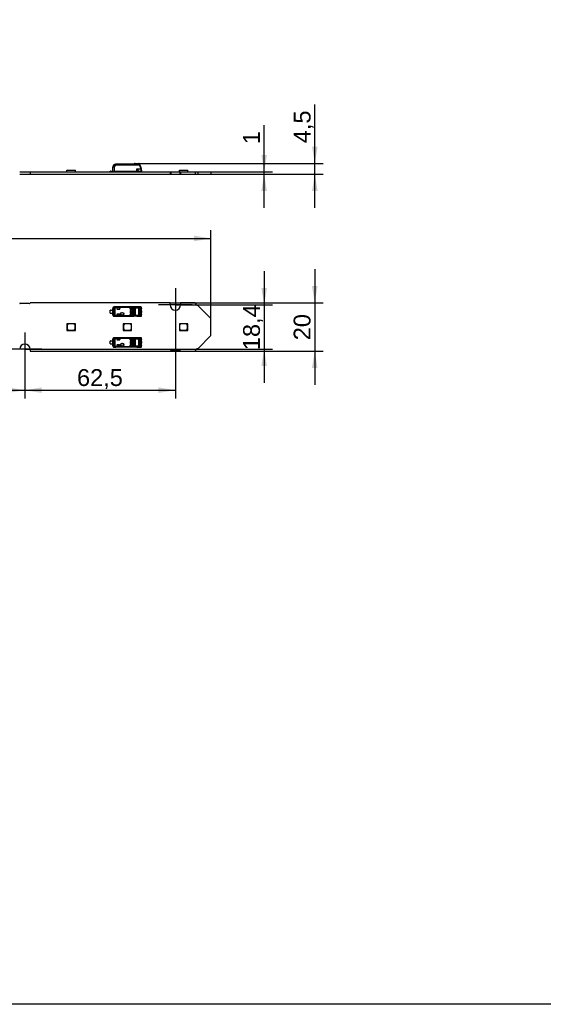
# Model space of a CAD drawing. Header units: millimetres. Extents: x 10 to 580, y 10 to 410.
# Tile 4 of 14: x 254 to 363, y 10 to 214. Entities that reach past the tile are written whole.
import ezdxf
from ezdxf.enums import TextEntityAlignment as Align
from ezdxf.lldxf.tags import DXFTag

# ---------------------------------------------------------------- set-up
doc = ezdxf.new("R2010")
doc.units = ezdxf.units.MM
for name, color, linetype in [('10', 7, 'Continuous'), ('Default', 7, 'Continuous'), ('LINLED_280X20MM_', 7, 'Continuous')]:
    doc.layers.add(name, color=color, linetype=linetype)
doc.styles.add('SEACAD_Arial', font='arial.ttf')
tags = doc.linetypes.add('CENTER2', pattern=[28.575, 19.05, -3.175, 3.175, -3.175]).pattern_tags.tags
tags[10:11] = [DXFTag(74, 4), DXFTag(75, 0), DXFTag(340, '0'), DXFTag(46, 0.0), DXFTag(50, 0.0), DXFTag(44, 0.0), DXFTag(45, 0.0)]
tags[8:9] = [DXFTag(74, 4), DXFTag(75, 0), DXFTag(340, '0'), DXFTag(46, 0.0), DXFTag(50, 0.0), DXFTag(44, 0.0), DXFTag(45, 0.0)]
tags[6:7] = [DXFTag(74, 4), DXFTag(75, 0), DXFTag(340, '0'), DXFTag(46, 0.0), DXFTag(50, 0.0), DXFTag(44, 0.0), DXFTag(45, 0.0)]
tags[4:5] = [DXFTag(74, 4), DXFTag(75, 0), DXFTag(340, '0'), DXFTag(46, 0.0), DXFTag(50, 0.0), DXFTag(44, 0.0), DXFTag(45, 0.0)]
doc.dimstyles.new('ISO', dxfattribs={"dimtxt": 3.5, "dimasz": 3.5, "dimexe": 1.75, "dimexo": 0, "dimgap": 0.875, "dimtad": 1, "dimlfac": 2, "dimtxsty": 'SEACAD_Arial', "dimblk1": '_SE_FILLED', "dimblk2": '_SE_FILLED', "dimsah": 1, "dimcen": 1.75, "dimadec": 0, "dimazin": 0, "dimtfac": 0.5, "dimtdec": 3, "dimtmove": 0, "dimatfit": 3, "dimfxl": 1, "dimarcsym": 0})

# ---------------------------------------------------------------- blocks, each defined once
blk = doc.blocks.new('SEANNOT_GROUP13')
at = {"layer": 'Default', "color": 7, "linetype": 'CENTER2'}
for p, q in [((255.37, 149.56), (255.37, 142.56)), ((258.87, 146.06), (251.87, 146.06))]:
    blk.add_line(p, q, dxfattribs=at)
blk = doc.blocks.new('SEANNOT_GROUP14')
at = {"layer": 'Default', "color": 7, "linetype": 'CENTER2'}
for p, q in [((286.62, 158.76), (286.62, 151.76)), ((290.12, 155.26), (283.12, 155.26))]:
    blk.add_line(p, q, dxfattribs=at)
blk = doc.blocks.new('SE2')
at = {"layer": 'LINLED_280X20MM_', "color": 7, "linetype": 'Continuous'}
for p, q in [((273.7, 184.08), (274.01, 184.45)), ((273.93, 183.89), (274.26, 184.29)), ((274.08, 184.49), (274.2, 184.49)), ((274.2, 184.43), (274.2, 184.49)), ((277.94, 184.49), (274.2, 184.49)), ((274.2, 184.43), (277.97, 184.43)), ((279.16, 184.31), (274.26, 184.31)), ((274.26, 184.31), (274.26, 184.29)), ((279.16, 184.29), (274.26, 184.29)), ((277.83, 184.49), (277.27, 184.49)), ((278.08, 184.59), (277.93, 184.49)), ((277.94, 184.49), (277.93, 184.49)), ((278.25, 184.64), (279.07, 184.64)), ((278.25, 184.64), (278.25, 184.62)), ((278.25, 184.62), (279.07, 184.62)), ((279.07, 184.62), (279.07, 184.64)), ((279.1, 184.49), (279.07, 184.62)), ((279.16, 184.29), (279.16, 184.31)), ((279.16, 184.29), (279.45, 183.49)), ((279.25, 184.33), (279.54, 183.53)), ((279.28, 184.24), (279.45, 183.79)), ((254.29, 182.91), (256.44, 182.91)), ((254.29, 182.41), (256.44, 182.41)), ((256.44, 182.91), (256.44, 182.41)), ((256.44, 182.91), (285.54, 182.91)), ((256.44, 182.41), (285.54, 182.41)), ((264.11, 183.24), (265.86, 183.24)), ((264.11, 182.91), (264.11, 183.24)), ((265.86, 182.91), (265.86, 183.24)), ((273.14, 183.06), (273.07, 183.06)), ((273.07, 182.96), (273.07, 183.06)), ((273.07, 182.96), (273.07, 182.91)), ((273.14, 183.06), (273.62, 183.06)), ((273.14, 183.06), (273.14, 182.99)), ((273.62, 182.99), (273.14, 182.99)), ((273.62, 182.94), (273.63, 183.89)), ((273.62, 182.94), (273.92, 182.94)), ((273.93, 183.89), (273.92, 182.94)), ((278.64, 182.94), (273.92, 182.94)), ((275.78, 182.91), (275.78, 182.94)), ((277.53, 182.91), (277.53, 182.94)), ((277.97, 182.94), (277.96, 182.93)), ((278.38, 182.91), (278.38, 182.94)), ((278.44, 182.94), (278.42, 182.91)), ((278.64, 182.94), (278.64, 183.49)), ((278.64, 183.49), (279.45, 183.49)), ((278.64, 182.94), (278.94, 182.94)), ((278.74, 182.94), (278.74, 182.91)), ((278.94, 182.94), (278.94, 183.03)), ((279.52, 182.99), (278.94, 182.99)), ((279.52, 182.99), (278.94, 182.99)), ((279.49, 183.33), (279.5, 183.34)), ((279.52, 182.99), (279.52, 183.16)), ((279.59, 183.4), (279.54, 183.53)), ((279.59, 183.02), (279.59, 182.96)), ((279.59, 182.91), (279.59, 182.96)), ((279.62, 183.09), (279.62, 183.23)), ((285.54, 182.91), (285.54, 182.41)), ((285.54, 182.91), (285.67, 182.91)), ((285.54, 182.41), (285.67, 182.41)), ((285.67, 182.91), (285.67, 182.41)), ((285.67, 182.91), (287.57, 182.91)), ((285.67, 182.41), (287.57, 182.41)), ((287.46, 183.24), (289.21, 183.24)), ((287.46, 182.91), (287.46, 183.24)), ((287.57, 182.91), (287.57, 182.41)), ((287.57, 182.91), (287.69, 182.91)), ((287.57, 182.41), (287.69, 182.41)), ((287.69, 182.91), (287.69, 182.41)), ((287.69, 182.91), (290.77, 182.91)), ((287.69, 182.41), (290.77, 182.41)), ((289.21, 182.91), (289.21, 183.24)), ((290.77, 182.91), (290.77, 182.41)), ((290.77, 182.91), (291.27, 182.91)), ((290.77, 182.41), (291.27, 182.41)), ((291.27, 182.91), (291.27, 182.41)), ((291.27, 182.91), (294.02, 182.91)), ((291.27, 182.41), (294.02, 182.41)), ((294.02, 182.91), (294.02, 182.41))]:
    blk.add_line(p, q, dxfattribs=at)
for centre, radius, start, end in [((273.93, 183.89), 0.3, 140, 179.5), ((274.08, 184.39), 0.101, 90.3214, 139.679), ((274.76, 188.05), 3.68, 258.2376, 260.576), ((274.22, 184.22), 0.216, 94.4693, 106.0575), ((266.85, 197.89), 17.46, 309.5581, 310.2759), ((278.25, 184.34), 0.3, 90.0001, 124.507), ((278.23, 184.37), 0.261, 108.3318, 124.8889), ((278.25, 184.44), 0.179, 90.9578, 130.6125), ((279.07, 184.54), 0.1, 20.0005, 89.9999), ((274, 182.64), 5.51, 19.4402, 20.5594), ((271.3, 181.51), 8.43, 19.4709, 20.5294), ((273.14, 182.86), 0.125, 90, 126.8699), ((274.09, 183.21), 0.3, 270, 293.5565), ((278.07, 183.21), 0.3, 246.4435, 249.7036), ((278.07, 183.21), 0.3, 249.7036, 270), ((280.49, 180.7), 2.98, 108.5546, 110.4736), ((238.77, 171.54), 42.4, 16.1436, 16.3709), ((278.9, 183.16), 0.615, 359.9594, 16.0983), ((279.52, 183.09), 0.1, 270, 0), ((279.52, 182.86), 0.125, 53.1301, 90), ((279.12, 183.23), 0.5, 0.0032, 20.0029)]:
    blk.add_arc(centre, radius, start, end, dxfattribs=at)
for centre, major_axis, ratio, start_param, end_param in [((273.93, 183.89), (-0.23, 0.193), 0.006685, 4.720219, 6.283185), ((279.16, 184.29), (0.094, 0.0342), 0.0082, 0, 1.567895), ((273.93, 183.89), (0.3, -0.003), 0.008726, 1.573617, 3.141593)]:
    blk.add_ellipse(centre, major_axis=major_axis, ratio=ratio, start_param=start_param, end_param=end_param, dxfattribs=at)
for points, knots in [([(274.2, 184.49), (274.19, 184.49), (274.18, 184.48), (274.16, 184.46), (274.16, 184.44), (274.16, 184.43)], [0, 0, 0, 0, 0.5, 0.5, 1, 1, 1, 1]), ([(274.26, 184.29), (274.25, 184.3), (274.22, 184.31), (274.18, 184.35), (274.16, 184.4), (274.16, 184.43)], [0, 0, 0, 0, 0.235372, 0.457314, 1, 1, 1, 1]), ([(274.2, 184.43), (274.2, 184.42), (274.2, 184.4), (274.21, 184.37), (274.22, 184.34), (274.24, 184.32), (274.25, 184.32), (274.26, 184.31)], [0, 0, 0, 0, 0.272042, 0.497908, 0.684926, 0.845835, 1, 1, 1, 1]), ([(277.97, 184.43), (277.96, 184.44), (277.96, 184.45), (277.95, 184.47), (277.95, 184.48), (277.94, 184.48), (277.94, 184.49), (277.94, 184.49), (277.94, 184.49)], [0, 0, 0, 0, 0.20474, 0.394141, 0.568268, 0.727202, 0.87106, 1, 1, 1, 1]), ([(279.07, 184.62), (279.09, 184.62), (279.11, 184.62), (279.14, 184.6), (279.15, 184.59), (279.16, 184.57)], [0, 0, 0, 0, 0.5, 0.5, 1, 1, 1, 1]), ([(279.2, 184.47), (279.19, 184.48), (279.18, 184.49), (279.15, 184.5), (279.12, 184.5), (279.1, 184.49)], [0, 0, 0, 0, 0.5, 0.5, 1, 1, 1, 1]), ([(279.16, 184.31), (279.15, 184.33), (279.14, 184.36), (279.13, 184.41), (279.11, 184.45), (279.11, 184.48), (279.1, 184.49)], [0, 0, 0, 0, 0.264161, 0.518866, 0.764137, 1, 1, 1, 1]), ([(279.25, 184.33), (279.25, 184.33), (279.24, 184.33), (279.2, 184.33), (279.18, 184.32), (279.16, 184.31)], [0, 0, 0, 0, 0.5, 0.5, 1, 1, 1, 1]), ([(278.64, 183.49), (278.68, 183.44), (278.75, 183.35), (278.85, 183.22), (278.92, 183.11), (278.94, 183.06), (278.94, 183.03)], [0, 0, 0, 0, 0.294755, 0.499673, 0.776792, 1, 1, 1, 1]), ([(279.5, 183.34), (279.53, 183.34), (279.55, 183.36), (279.58, 183.38), (279.59, 183.39), (279.59, 183.4)], [0, 0, 0, 0, 0.5, 0.5, 1, 1, 1, 1]), ([(279.62, 183.23), (279.62, 183.21), (279.61, 183.19), (279.57, 183.17), (279.54, 183.16), (279.52, 183.16)], [0, 0, 0, 0, 0.5, 0.5, 1, 1, 1, 1])]:
    blk.add_open_spline(points, degree=3, knots=knots, dxfattribs=at)
blk.add_open_spline([(278.13, 184.57), (278.11, 184.59), (278.09, 184.59), (278.08, 184.59)], degree=3, dxfattribs=at)
blk = doc.blocks.new('SE3')
at = {"layer": 'LINLED_280X20MM_', "color": 7, "linetype": 'Continuous'}
for p, q in [((256.32, 155.54), (254.42, 155.54)), ((285.54, 155.66), (256.44, 155.66)), ((285.54, 155.26), (285.54, 155.66)), ((290.77, 155.66), (287.69, 155.66)), ((287.69, 155.66), (287.69, 155.26)), ((273.07, 153.58), (273.07, 154.15)), ((273.14, 154.18), (273.62, 154.18)), ((273.14, 153.55), (273.62, 153.55)), ((273.62, 154.18), (273.62, 154.54)), ((273.63, 154.53), (273.62, 154.54)), ((273.62, 154.18), (273.62, 153.55)), ((273.62, 153.19), (273.62, 153.55)), ((273.7, 154.53), (273.63, 154.53)), ((273.63, 153.2), (273.63, 154.53)), ((274.01, 154.53), (273.7, 154.53)), ((273.7, 154.53), (273.7, 153.2)), ((278.64, 154.84), (273.92, 154.84)), ((273.92, 154.84), (273.93, 154.83)), ((274.26, 154.83), (273.93, 154.83)), ((274.01, 153.2), (274.01, 154.53)), ((274.08, 154.53), (274.01, 154.53)), ((274.08, 154.53), (274.08, 153.2)), ((274.16, 154.77), (274.2, 154.69)), ((277.96, 154.78), (274.2, 154.78)), ((274.2, 154.69), (274.2, 154.78)), ((277.94, 154.69), (274.2, 154.69)), ((274.26, 154.83), (279.16, 154.83)), ((274.26, 154.83), (274.26, 154.82)), ((279.16, 154.82), (274.26, 154.82)), ((274.47, 154.54), (274.47, 154.49)), ((275.12, 154.64), (274.57, 154.64)), ((275.12, 154.64), (274.57, 154.64)), ((274.57, 154.64), (274.57, 154.64)), ((274.57, 154.39), (275.02, 154.39)), ((275.12, 154.49), (275.12, 154.64)), ((275.12, 154.64), (275.12, 154.64)), ((275.12, 154.64), (275.12, 154.49)), ((275.12, 154.49), (275.12, 154.49)), ((277.83, 154.64), (277.17, 154.64)), ((277.17, 154.64), (277.17, 154.51)), ((277.83, 154.64), (277.17, 154.64)), ((277.17, 154.64), (277.17, 154.64)), ((277.17, 154.64), (277.17, 154.52)), ((277.17, 154.52), (277.17, 154.51)), ((277.27, 154.42), (277.83, 154.42)), ((277.28, 154.01), (277.27, 154.01)), ((277.27, 154.01), (277.27, 153.71)), ((277.27, 153.71), (277.28, 153.71)), ((277.28, 154.01), (277.28, 153.71)), ((277.41, 154.11), (277.34, 154.11)), ((277.34, 154.11), (277.34, 153.62)), ((277.34, 153.62), (277.41, 153.62)), ((277.41, 153.9), (277.41, 154.11)), ((277.46, 153.9), (277.41, 153.9)), ((277.41, 153.62), (277.41, 153.83)), ((277.41, 153.83), (277.46, 153.83)), ((277.48, 154.23), (277.48, 154.21)), ((277.78, 154.23), (277.48, 154.23)), ((277.78, 154.21), (277.48, 154.21)), ((277.48, 153.51), (277.48, 153.5)), ((277.48, 153.51), (277.78, 153.51)), ((277.48, 153.5), (277.78, 153.5)), ((277.73, 153.9), (277.52, 153.9)), ((277.52, 153.83), (277.73, 153.83)), ((277.59, 153.96), (277.59, 154.03)), ((277.67, 154.03), (277.67, 153.96)), ((277.78, 154.21), (277.78, 154.23)), ((277.78, 153.5), (277.78, 153.51)), ((277.84, 153.9), (277.79, 153.9)), ((277.79, 153.83), (277.84, 153.83)), ((277.83, 154.64), (277.83, 154.64)), ((277.84, 153.83), (277.84, 153.9)), ((277.9, 154.11), (277.88, 154.11)), ((277.88, 153.61), (277.88, 154.11)), ((277.88, 153.61), (277.9, 153.61)), ((277.9, 153.61), (277.9, 154.11)), ((277.93, 154.68), (277.94, 154.69)), ((277.93, 154.68), (277.93, 154.54)), ((277.93, 154.52), (277.93, 154.54)), ((277.93, 154.52), (277.93, 153.21)), ((278.08, 153.12), (278.08, 154.61)), ((278.25, 154.63), (278.25, 154.57)), ((278.25, 154.63), (279.07, 154.63)), ((278.25, 154.57), (278.25, 153.16)), ((279.07, 154.57), (278.25, 154.57)), ((278.64, 154.83), (278.64, 154.84)), ((279.45, 154.83), (278.64, 154.83)), ((279.45, 154.83), (278.65, 154.83)), ((279.07, 154.57), (279.07, 154.63)), ((279.07, 154.57), (279.16, 154.57)), ((279.07, 153.16), (279.07, 154.57)), ((279.45, 154.83), (279.16, 154.83)), ((279.16, 154.82), (279.16, 154.83)), ((279.16, 154.57), (279.16, 153.16)), ((279.17, 153.44), (279.17, 154.29)), ((279.47, 154.04), (279.17, 154.04)), ((279.17, 153.69), (279.47, 153.69)), ((279.22, 154.54), (279.3, 154.55)), ((279.54, 154.73), (279.25, 154.73)), ((279.28, 154.59), (279.25, 154.58)), ((279.28, 154.59), (279.45, 154.6)), ((279.3, 154.55), (279.45, 154.6)), ((279.45, 154.4), (279.59, 154.44)), ((279.62, 154.26), (279.47, 154.24)), ((279.47, 154.24), (279.47, 154.04)), ((279.62, 154.04), (279.47, 154.04)), ((279.47, 154.04), (279.47, 153.69)), ((279.47, 153.69), (279.62, 153.69)), ((279.47, 153.69), (279.47, 153.49)), ((279.47, 153.49), (279.62, 153.47)), ((279.59, 154.44), (279.59, 154.71)), ((279.62, 154.26), (279.62, 154.64)), ((279.62, 154.04), (279.62, 154.26)), ((279.62, 154.04), (279.62, 153.69)), ((279.62, 153.47), (279.62, 153.69)), ((279.62, 153.09), (279.62, 153.47)), ((294.02, 152.41), (291.27, 155.16)), ((265.61, 151.36), (264.11, 151.36)), ((264.11, 151.36), (264.11, 149.96)), ((265.86, 151.36), (265.61, 151.36)), ((265.61, 151.36), (265.86, 151.11)), ((265.86, 151.11), (265.86, 151.36)), ((273.62, 153.19), (273.63, 153.2)), ((273.63, 153.2), (273.7, 153.2)), ((273.7, 153.2), (274.01, 153.2)), ((273.93, 152.9), (273.92, 152.89)), ((278.64, 152.89), (273.92, 152.89)), ((273.93, 152.9), (274.26, 152.9)), ((274.01, 153.2), (274.08, 153.2)), ((274.2, 153.04), (274.16, 152.95)), ((274.2, 153.04), (277.94, 153.04)), ((274.2, 152.95), (274.2, 153.04)), ((274.2, 152.95), (277.97, 152.95)), ((279.16, 152.9), (274.26, 152.9)), ((274.26, 152.9), (274.26, 152.9)), ((279.16, 152.9), (274.26, 152.9)), ((274.47, 153.24), (274.47, 153.19)), ((275.02, 153.34), (274.57, 153.34)), ((274.57, 153.09), (274.57, 153.09)), ((274.57, 153.09), (275.12, 153.09)), ((275.12, 153.09), (274.57, 153.09)), ((275.12, 153.09), (275.12, 153.24)), ((275.12, 153.24), (275.12, 153.24)), ((275.12, 153.24), (275.12, 153.09)), ((275.12, 153.09), (275.12, 153.09)), ((277.28, 151.36), (275.78, 151.36)), ((275.78, 151.36), (275.78, 149.96)), ((277.17, 153.21), (277.17, 153.09)), ((277.17, 153.21), (277.17, 153.21)), ((277.17, 153.21), (277.17, 153.09)), ((277.83, 153.09), (277.17, 153.09)), ((277.17, 153.09), (277.17, 153.09)), ((277.83, 153.09), (277.17, 153.09)), ((277.83, 153.31), (277.27, 153.31)), ((277.53, 151.36), (277.28, 151.36)), ((277.28, 151.36), (277.53, 151.11)), ((277.53, 151.11), (277.53, 151.36)), ((277.83, 153.09), (277.83, 153.09)), ((277.93, 153.19), (277.93, 153.21)), ((277.93, 153.19), (277.93, 153.04)), ((278.25, 153.16), (279.07, 153.16)), ((278.25, 153.16), (278.25, 153.09)), ((278.25, 153.09), (279.07, 153.09)), ((278.64, 152.89), (278.64, 152.89)), ((278.64, 152.89), (279.45, 152.89)), ((278.65, 152.89), (279.45, 152.89)), ((279.07, 153.16), (279.16, 153.16)), ((279.07, 153.09), (279.07, 153.16)), ((279.16, 152.9), (279.45, 152.89)), ((279.16, 152.9), (279.16, 152.9)), ((279.3, 153.18), (279.22, 153.18)), ((279.25, 153), (279.54, 152.99)), ((279.26, 153.14), (279.28, 153.13)), ((279.45, 153.13), (279.28, 153.13)), ((279.45, 153.13), (279.3, 153.18)), ((279.59, 153.29), (279.45, 153.33)), ((279.59, 153.01), (279.59, 153.29)), ((288.96, 151.36), (287.46, 151.36)), ((287.46, 151.36), (287.46, 149.96)), ((289.21, 151.36), (288.96, 151.36)), ((288.96, 151.36), (289.21, 151.11)), ((289.21, 151.11), (289.21, 151.36)), ((294.02, 148.91), (294.02, 152.41)), ((264.11, 149.96), (265.86, 149.96)), ((264.41, 151.31), (264.16, 151.06)), ((264.16, 151.06), (264.16, 150.26)), ((264.16, 150.26), (264.41, 150.01)), ((265.56, 151.31), (264.41, 151.31)), ((264.41, 150.01), (265.56, 150.01)), ((265.81, 151.06), (265.56, 151.31)), ((265.56, 150.01), (265.81, 150.26)), ((265.81, 150.26), (265.81, 151.06)), ((265.86, 149.96), (265.86, 151.11)), ((275.78, 149.96), (277.53, 149.96)), ((276.08, 151.31), (275.83, 151.06)), ((275.83, 151.06), (275.83, 150.26)), ((275.83, 150.26), (276.08, 150.01)), ((277.23, 151.31), (276.08, 151.31)), ((276.08, 150.01), (277.23, 150.01)), ((277.48, 151.06), (277.23, 151.31)), ((277.23, 150.01), (277.48, 150.26)), ((277.48, 150.26), (277.48, 151.06)), ((277.53, 149.96), (277.53, 151.11)), ((287.46, 149.96), (289.21, 149.96)), ((287.76, 151.31), (287.51, 151.06)), ((287.51, 151.06), (287.51, 150.26)), ((287.51, 150.26), (287.76, 150.01)), ((288.91, 151.31), (287.76, 151.31)), ((287.76, 150.01), (288.91, 150.01)), ((289.16, 151.06), (288.91, 151.31)), ((288.91, 150.01), (289.16, 150.26)), ((289.16, 150.26), (289.16, 151.06)), ((289.21, 149.96), (289.21, 151.11)), ((273.07, 147.18), (273.07, 147.75)), ((273.14, 147.78), (273.62, 147.78)), ((273.62, 147.78), (273.62, 148.14)), ((273.63, 148.13), (273.62, 148.14)), ((273.62, 147.78), (273.62, 147.15)), ((273.7, 148.13), (273.63, 148.13)), ((273.63, 146.8), (273.63, 148.13)), ((274.01, 148.13), (273.7, 148.13)), ((273.7, 148.13), (273.7, 146.8)), ((278.64, 148.44), (273.92, 148.44)), ((273.92, 148.44), (273.93, 148.43)), ((274.26, 148.43), (273.93, 148.43)), ((274.01, 146.8), (274.01, 148.13)), ((274.08, 148.13), (274.01, 148.13)), ((274.08, 148.13), (274.08, 146.8)), ((274.16, 148.37), (274.2, 148.29)), ((277.96, 148.38), (274.2, 148.38)), ((274.2, 148.29), (274.2, 148.38)), ((277.94, 148.29), (274.2, 148.29)), ((274.26, 148.43), (279.16, 148.43)), ((274.26, 148.43), (274.26, 148.42)), ((279.16, 148.42), (274.26, 148.42)), ((274.47, 148.14), (274.47, 148.09)), ((275.12, 148.24), (274.57, 148.24)), ((275.12, 148.24), (274.57, 148.24)), ((274.57, 148.24), (274.57, 148.24)), ((274.57, 147.99), (275.02, 147.99)), ((275.12, 148.09), (275.12, 148.24)), ((275.12, 148.24), (275.12, 148.24)), ((275.12, 148.24), (275.12, 148.09)), ((275.12, 148.09), (275.12, 148.09)), ((277.83, 148.24), (277.17, 148.24)), ((277.17, 148.24), (277.17, 148.11)), ((277.83, 148.24), (277.17, 148.24)), ((277.17, 148.24), (277.17, 148.24)), ((277.17, 148.24), (277.17, 148.12)), ((277.17, 148.12), (277.17, 148.11)), ((277.27, 148.02), (277.83, 148.02)), ((277.28, 147.61), (277.27, 147.61)), ((277.27, 147.61), (277.27, 147.31)), ((277.27, 147.31), (277.28, 147.31)), ((277.28, 147.61), (277.28, 147.31)), ((277.41, 147.71), (277.34, 147.71)), ((277.34, 147.71), (277.34, 147.22)), ((277.41, 147.5), (277.41, 147.71)), ((277.46, 147.5), (277.41, 147.5)), ((277.41, 147.22), (277.41, 147.43)), ((277.41, 147.43), (277.46, 147.43)), ((277.48, 147.83), (277.48, 147.81)), ((277.78, 147.83), (277.48, 147.83)), ((277.78, 147.81), (277.48, 147.81)), ((277.73, 147.5), (277.52, 147.5)), ((277.52, 147.43), (277.73, 147.43)), ((277.59, 147.56), (277.59, 147.63)), ((277.67, 147.63), (277.67, 147.56)), ((277.78, 147.81), (277.78, 147.83)), ((277.84, 147.5), (277.79, 147.5)), ((277.79, 147.43), (277.84, 147.43)), ((277.83, 148.24), (277.83, 148.24)), ((277.84, 147.43), (277.84, 147.5)), ((277.9, 147.71), (277.88, 147.71)), ((277.88, 147.21), (277.88, 147.71)), ((277.9, 147.21), (277.9, 147.71)), ((277.93, 148.28), (277.94, 148.29)), ((277.93, 148.28), (277.93, 148.14)), ((277.93, 148.12), (277.93, 148.14)), ((277.93, 148.12), (277.93, 146.81)), ((278.08, 146.72), (278.08, 148.21)), ((278.25, 148.23), (278.25, 148.17)), ((278.25, 148.23), (279.07, 148.23)), ((278.25, 148.17), (278.25, 146.76)), ((279.07, 148.17), (278.25, 148.17)), ((278.64, 148.43), (278.64, 148.44)), ((279.45, 148.43), (278.64, 148.43)), ((279.45, 148.43), (278.65, 148.43)), ((279.07, 148.17), (279.07, 148.23)), ((279.07, 148.17), (279.16, 148.17)), ((279.07, 146.76), (279.07, 148.17)), ((279.45, 148.43), (279.16, 148.43)), ((279.16, 148.42), (279.16, 148.43)), ((279.16, 148.17), (279.16, 146.76)), ((279.17, 147.04), (279.17, 147.89)), ((279.47, 147.64), (279.17, 147.64)), ((279.17, 147.29), (279.47, 147.29)), ((279.22, 148.14), (279.3, 148.15)), ((279.54, 148.33), (279.25, 148.33)), ((279.28, 148.19), (279.25, 148.18)), ((279.28, 148.19), (279.45, 148.2)), ((279.3, 148.15), (279.45, 148.2)), ((279.45, 148), (279.59, 148.04)), ((279.62, 147.86), (279.47, 147.84)), ((279.47, 147.84), (279.47, 147.64)), ((279.62, 147.64), (279.47, 147.64)), ((279.47, 147.64), (279.47, 147.29)), ((279.47, 147.29), (279.62, 147.29)), ((279.47, 147.29), (279.47, 147.09)), ((279.59, 148.04), (279.59, 148.31)), ((279.62, 147.86), (279.62, 148.24)), ((279.62, 147.64), (279.62, 147.86)), ((279.62, 147.64), (279.62, 147.29)), ((279.62, 147.07), (279.62, 147.29)), ((291.27, 146.16), (294.02, 148.91)), ((256.44, 146.06), (256.44, 145.66)), ((256.44, 145.66), (285.54, 145.66)), ((273.14, 147.15), (273.62, 147.15)), ((273.62, 146.79), (273.62, 147.15)), ((273.62, 146.79), (273.63, 146.8)), ((273.63, 146.8), (273.7, 146.8)), ((273.7, 146.8), (274.01, 146.8)), ((273.93, 146.5), (273.92, 146.49)), ((278.64, 146.49), (273.92, 146.49)), ((273.93, 146.5), (274.26, 146.5)), ((274.01, 146.8), (274.08, 146.8)), ((274.2, 146.64), (274.16, 146.55)), ((274.2, 146.64), (277.94, 146.64)), ((274.2, 146.55), (274.2, 146.64)), ((274.2, 146.55), (277.97, 146.55)), ((279.16, 146.5), (274.26, 146.5)), ((274.26, 146.5), (274.26, 146.5)), ((279.16, 146.5), (274.26, 146.5)), ((274.47, 146.84), (274.47, 146.79)), ((275.02, 146.94), (274.57, 146.94)), ((274.57, 146.69), (274.57, 146.69)), ((274.57, 146.69), (275.12, 146.69)), ((275.12, 146.69), (274.57, 146.69)), ((275.12, 146.69), (275.12, 146.84)), ((275.12, 146.84), (275.12, 146.84)), ((275.12, 146.84), (275.12, 146.69)), ((275.12, 146.69), (275.12, 146.69)), ((277.17, 146.81), (277.17, 146.69)), ((277.17, 146.81), (277.17, 146.81)), ((277.17, 146.81), (277.17, 146.69)), ((277.83, 146.69), (277.17, 146.69)), ((277.17, 146.69), (277.17, 146.69)), ((277.83, 146.69), (277.17, 146.69)), ((277.83, 146.91), (277.27, 146.91)), ((277.34, 147.22), (277.41, 147.22)), ((277.48, 147.11), (277.48, 147.1)), ((277.48, 147.11), (277.78, 147.11)), ((277.48, 147.1), (277.78, 147.1)), ((277.78, 147.1), (277.78, 147.11)), ((277.83, 146.69), (277.83, 146.69)), ((277.88, 147.21), (277.9, 147.21)), ((277.93, 146.79), (277.93, 146.81)), ((277.93, 146.79), (277.93, 146.64)), ((278.25, 146.76), (279.07, 146.76)), ((278.25, 146.76), (278.25, 146.69)), ((278.25, 146.69), (279.07, 146.69)), ((278.64, 146.49), (278.64, 146.49)), ((278.64, 146.49), (279.45, 146.49)), ((278.65, 146.49), (279.45, 146.49)), ((279.07, 146.76), (279.16, 146.76)), ((279.07, 146.69), (279.07, 146.76)), ((279.16, 146.5), (279.45, 146.49)), ((279.16, 146.5), (279.16, 146.5)), ((279.3, 146.78), (279.22, 146.78)), ((279.25, 146.6), (279.54, 146.59)), ((279.26, 146.74), (279.28, 146.73)), ((279.45, 146.73), (279.28, 146.73)), ((279.45, 146.73), (279.3, 146.78)), ((279.59, 146.89), (279.45, 146.93)), ((279.47, 147.09), (279.62, 147.07)), ((279.59, 146.61), (279.59, 146.89)), ((279.62, 146.69), (279.62, 147.07)), ((285.67, 145.79), (287.57, 145.79)), ((287.69, 145.66), (290.77, 145.66))]:
    blk.add_line(p, q, dxfattribs=at)
for centre, radius in [((275.59, 153.39), 0.328), ((275.59, 153.39), 0.293), ((275.59, 153.39), 0.276), ((275.59, 153.39), 0.275), ((275.59, 146.99), 0.328), ((275.59, 146.99), 0.293), ((275.59, 146.99), 0.276), ((275.59, 146.99), 0.275)]:
    blk.add_circle(centre, radius, dxfattribs=at)
for centre, radius, start, end in [((254.42, 155.66), 0.125, 180, 270), ((256.32, 155.66), 0.125, 270, 0), ((291.27, 155.66), 0.5, 180, 270), ((273.14, 154.05), 0.125, 90, 126.8699), ((273.14, 153.68), 0.125, 233.1301, 270), ((273.93, 154.53), 0.3, 90.167, 179.9956), ((274.3, 154.52), 0.291, 119.4689, 178.872), ((274.19, 154.67), 0.107, 87.5508, 111.036), ((274.57, 154.49), 0.1, 180, 270), ((277.48, 154.01), 0.213, 90, 180), ((277.48, 153.71), 0.213, 180, 270), ((277.48, 154.01), 0.2, 90, 180), ((277.48, 153.71), 0.2, 180, 270), ((277.63, 153.86), 0.169, 104.2042, 168.6727), ((277.63, 153.86), 0.169, 191.3273, 348.6727), ((277.63, 153.86), 0.108, 112.432, 162.2153), ((277.63, 153.86), 0.108, 197.7847, 342.2153), ((277.63, 153.86), 0.169, 11.3273, 75.7958), ((277.63, 153.86), 0.108, 17.7847, 67.568), ((277.78, 154.11), 0.113, 0, 90), ((277.78, 154.11), 0.1, 0, 90), ((277.78, 153.61), 0.1, 270, 360), ((277.78, 153.61), 0.113, 270, 360), ((277.68, 154.01), 0.716, 56.5348, 69.274), ((278.35, 154.61), 0.422, 155.6531, 168.4656), ((277.73, 154.19), 0.632, 50.3962, 68.2215), ((278.26, 154.52), 0.208, 128.8787, 154.1069), ((278.25, 154.99), 0.417, 245.1134, 269.2217), ((278.26, 154.82), 0.183, 227.8882, 266.9813), ((279.69, 154.49), 0.637, 156.5296, 167.1701), ((279.05, 154.51), 0.125, 29.2863, 83.1685), ((279.29, 154.67), 0.203, 132.1388, 158.8853), ((279.07, 154.62), 0.132, 20.0118, 76.8819), ((279.15, 154.72), 0.103, 3.114, 84.8372), ((279.61, 154.44), 0.468, 152.0835, 164.2354), ((279.36, 154.58), 0.181, 126.7396, 153.2278), ((279.45, 154.67), 0.167, 46.1104, 90.7768), ((279.44, 154.74), 0.0975, 358.48, 88.0009), ((278.97, 154.25), 0.501, 358.5159, 16.9099), ((278.9, 153.48), 0.569, 344.2066, 0.3835), ((279.51, 154.73), 0.0838, 351.8712, 47.8737), ((279.43, 154.65), 0.191, 356.0954, 45.5971), ((279.25, 154.29), 0.372, 355.9747, 23.6554), ((279.25, 153.44), 0.37, 336.2651, 4.0975), ((286.62, 155.26), 1.08, 180, 0), ((273.93, 153.2), 0.3, 180.0044, 269.8384), ((274.3, 153.21), 0.292, 181.2448, 240.4152), ((274.19, 153.05), 0.107, 248.9632, 272.4491), ((274.57, 153.24), 0.1, 90, 180), ((277.69, 153.69), 0.693, 290.5131, 303.675), ((278.17, 153.06), 0.236, 186.7862, 209.799), ((277.72, 153.55), 0.652, 292.1154, 309.3312), ((278.25, 152.74), 0.414, 90.6937, 114.9709), ((278.25, 153.19), 0.187, 204.2976, 232.5166), ((278.26, 152.91), 0.184, 93.1482, 132.1817), ((279.05, 153.22), 0.124, 276.7448, 330.7526), ((279.69, 153.23), 0.635, 192.7997, 203.4875), ((279.07, 153.11), 0.132, 283.1368, 339.9954), ((279.29, 153.05), 0.204, 201.1423, 227.8571), ((279.65, 153.3), 0.508, 196.251, 207.4426), ((279.15, 153.01), 0.103, 275.1634, 356.886), ((279.36, 153.15), 0.181, 206.7747, 233.2552), ((279.45, 153.06), 0.167, 269.1862, 313.9533), ((279.44, 152.99), 0.0975, 272.0033, 1.5118), ((279.43, 153.07), 0.19, 314.263, 4.1551), ((279.51, 153), 0.0836, 312.1302, 8.1803), ((273.14, 147.65), 0.125, 90, 126.8699), ((273.93, 148.13), 0.3, 90.167, 179.9956), ((274.3, 148.12), 0.291, 119.4689, 178.872), ((274.19, 148.27), 0.107, 87.5508, 111.036), ((274.57, 148.09), 0.1, 180, 270), ((277.48, 147.61), 0.213, 90, 180), ((277.48, 147.31), 0.213, 180, 270), ((277.48, 147.61), 0.2, 90, 180), ((277.48, 147.31), 0.2, 180, 270), ((277.63, 147.46), 0.169, 104.2042, 168.6727), ((277.63, 147.46), 0.169, 191.3273, 348.6727), ((277.63, 147.46), 0.108, 112.432, 162.2153), ((277.63, 147.46), 0.108, 197.7847, 342.2153), ((277.63, 147.46), 0.169, 11.3273, 75.7958), ((277.63, 147.46), 0.108, 17.7847, 67.568), ((277.78, 147.71), 0.113, 0, 90), ((277.78, 147.71), 0.1, 0, 90), ((277.68, 147.61), 0.716, 56.5348, 69.274), ((278.35, 148.21), 0.422, 155.6531, 168.4656), ((277.73, 147.79), 0.632, 50.3962, 68.2215), ((278.26, 148.12), 0.208, 128.8787, 154.1069), ((278.25, 148.59), 0.417, 245.1134, 269.2217), ((278.26, 148.42), 0.183, 227.8882, 266.9813), ((279.69, 148.09), 0.637, 156.5296, 167.1701), ((279.05, 148.11), 0.125, 29.2863, 83.1685), ((279.29, 148.27), 0.203, 132.1388, 158.8853), ((279.07, 148.22), 0.132, 20.0118, 76.8819), ((279.15, 148.32), 0.103, 3.114, 84.8372), ((279.61, 148.04), 0.468, 152.0835, 164.2354), ((279.36, 148.18), 0.181, 126.7396, 153.2278), ((279.45, 148.27), 0.167, 46.1104, 90.7768), ((279.44, 148.34), 0.0975, 358.48, 88.0009), ((278.97, 147.85), 0.501, 358.5159, 16.9099), ((279.51, 148.33), 0.0838, 351.8712, 47.8737), ((279.43, 148.25), 0.191, 356.0954, 45.5971), ((279.25, 147.89), 0.372, 355.9747, 23.6554), ((255.37, 146.06), 1.08, 0, 180), ((273.14, 147.28), 0.125, 233.1301, 270), ((273.93, 146.8), 0.3, 180.0044, 269.8384), ((274.3, 146.81), 0.292, 181.2448, 240.4152), ((274.19, 146.65), 0.107, 248.9632, 272.4491), ((274.57, 146.84), 0.1, 90, 180), ((277.78, 147.21), 0.1, 270, 360), ((277.78, 147.21), 0.113, 270, 360), ((277.69, 147.29), 0.693, 290.5131, 303.675), ((278.17, 146.66), 0.236, 186.7862, 209.799), ((277.72, 147.15), 0.652, 292.1154, 309.3312), ((278.25, 146.34), 0.414, 90.6937, 114.9709), ((278.25, 146.79), 0.187, 204.2976, 232.5166), ((278.26, 146.51), 0.184, 93.1482, 132.1817), ((279.05, 146.82), 0.124, 276.7448, 330.7526), ((279.69, 146.83), 0.635, 192.7997, 203.4875), ((279.07, 146.71), 0.132, 283.1368, 339.9954), ((279.29, 146.65), 0.204, 201.1423, 227.8571), ((279.65, 146.9), 0.508, 196.251, 207.4426), ((279.15, 146.61), 0.103, 275.1634, 356.886), ((279.36, 146.75), 0.181, 206.7747, 233.2552), ((279.45, 146.66), 0.167, 269.1862, 313.9533), ((278.9, 147.08), 0.569, 344.2066, 0.3835), ((279.44, 146.59), 0.0975, 272.0033, 1.5118), ((279.43, 146.67), 0.19, 314.263, 4.1551), ((279.51, 146.6), 0.0836, 312.1302, 8.1803), ((279.25, 147.04), 0.37, 336.2651, 4.0975), ((285.67, 145.66), 0.125, 90, 180), ((287.57, 145.66), 0.125, 0, 90), ((291.27, 145.66), 0.5, 90, 180)]:
    blk.add_arc(centre, radius, start, end, dxfattribs=at)
for centre, major_axis, ratio, start_param, end_param in [((273.92, 154.54), (0.212, -0.212), 0.999924, 2.349833, 3.926953), ((273.93, 154.53), (0.003, 0.3), 0.766027, 0.015856, 1.578763), ((274.57, 154.54), (0, -0.1), 0.999994, 3.141593, 4.712389), ((274.57, 154.54), (0, -0.1), 0.999994, 3.141593, 4.712389), ((275.02, 154.49), (-0.1, 0), 0.999848, 1.570796, 3.141593), ((275.02, 154.49), (-0.1, 0), 0.999848, 1.570796, 3.141593), ((277.27, 154.52), (0.0707, -0.0707), 0.999695, 3.926839, 5.497939), ((277.27, 154.52), (0.0707, -0.0707), 0.999695, 3.9588, 4.712389), ((277.83, 154.54), (0, -0.1), 0.999994, 1.570796, 3.141593), ((277.83, 154.54), (0, -0.1), 0.999994, 1.570796, 3.141593), ((277.83, 154.52), (0, -0.1), 0.999848, 0, 1.570796), ((278.64, 154.54), (0, 0.3), 0.999962, 6.103712, 6.283185), ((279.16, 154.73), (-0.0024, 0.1), 0.939661, 4.689876, 6.257716), ((279.54, 154.28), (0, -0.451), 0.342128, 2.840877, 3.150375), ((273.92, 153.19), (0.212, 0.212), 0.999924, 2.356233, 3.933355), ((273.93, 153.2), (-0.003, 0.3), 0.766027, 1.56283, 3.125796), ((274.57, 153.19), (0, 0.1), 0.999994, 1.570796, 3.141593), ((274.57, 153.19), (0, 0.1), 0.999994, 1.570796, 3.141593), ((275.02, 153.24), (-0.1, 0), 0.999848, 3.141593, 4.712389), ((275.02, 153.24), (-0.1, 0), 0.999848, 3.141593, 4.712389), ((277.27, 153.21), (0.0707, 0.0707), 0.999695, 0.785246, 2.356347), ((277.27, 153.21), (0.0707, 0.0707), 0.999695, 1.570796, 2.343651), ((277.83, 153.21), (0, 0.1), 0.999848, 4.712389, 6.283185), ((277.83, 153.19), (0, 0.1), 0.999994, 3.140535, 4.712389), ((277.83, 153.19), (0, 0.1), 0.999994, 3.140004, 4.712389), ((278.64, 153.19), (0, 0.3), 0.999962, 3.141593, 3.321066), ((279.16, 153), (0.0024, 0.1), 0.939661, 3.16702, 4.734916), ((279.54, 153.44), (0, 0.45), 0.34204, 3.132977, 3.442996), ((273.92, 148.14), (0.212, -0.212), 0.999924, 2.349833, 3.926953), ((273.93, 148.13), (0.003, 0.3), 0.766027, 0.015856, 1.578763), ((274.57, 148.14), (0, -0.1), 0.999994, 3.141593, 4.712389), ((274.57, 148.14), (0, -0.1), 0.999994, 3.141593, 4.712389), ((275.02, 148.09), (-0.1, 0), 0.999848, 1.570796, 3.141593), ((275.02, 148.09), (-0.1, 0), 0.999848, 1.570796, 3.141593), ((277.27, 148.12), (0.0707, -0.0707), 0.999695, 3.926839, 5.497939), ((277.27, 148.12), (0.0707, -0.0707), 0.999695, 3.9588, 4.712389), ((277.83, 148.14), (0, -0.1), 0.999994, 1.570796, 3.141593), ((277.83, 148.14), (0, -0.1), 0.999994, 1.570796, 3.141593), ((277.83, 148.12), (0, -0.1), 0.999848, 0, 1.570796), ((278.64, 148.14), (0, 0.3), 0.999962, 6.103712, 6.283185), ((279.16, 148.33), (-0.0024, 0.1), 0.939661, 4.689876, 6.257716), ((279.54, 147.88), (0, -0.451), 0.342128, 2.840877, 3.150375), ((273.92, 146.79), (0.212, 0.212), 0.999924, 2.356233, 3.933355), ((273.93, 146.8), (-0.003, 0.3), 0.766027, 1.56283, 3.125796), ((274.57, 146.79), (0, 0.1), 0.999994, 1.570796, 3.141593), ((274.57, 146.79), (0, 0.1), 0.999994, 1.570796, 3.141593), ((275.02, 146.84), (-0.1, 0), 0.999848, 3.141593, 4.712389), ((275.02, 146.84), (-0.1, 0), 0.999848, 3.141593, 4.712389), ((277.27, 146.81), (0.0707, 0.0707), 0.999695, 0.785246, 2.356347), ((277.27, 146.81), (0.0707, 0.0707), 0.999695, 1.570796, 2.343651), ((277.83, 146.81), (0, 0.1), 0.999848, 4.712389, 6.283185), ((277.83, 146.79), (0, 0.1), 0.999994, 3.140535, 4.712389), ((277.83, 146.79), (0, 0.1), 0.999994, 3.140004, 4.712389), ((278.64, 146.79), (0, 0.3), 0.999962, 3.141593, 3.321066), ((279.16, 146.6), (0.0024, 0.1), 0.939661, 3.16702, 4.734916), ((279.54, 147.04), (0, 0.45), 0.34204, 3.132977, 3.442996)]:
    blk.add_ellipse(centre, major_axis=major_axis, ratio=ratio, start_param=start_param, end_param=end_param, dxfattribs=at)
for points, degree, knots in [([(274.2, 154.69), (274.14, 154.66), (274.11, 154.62), (274.09, 154.58), (274.08, 154.53)], 2, [0, 0, 0, 0.5, 0.5, 1, 1, 1]), ([(274.16, 154.77), (274.16, 154.78), (274.17, 154.79), (274.18, 154.81), (274.19, 154.82), (274.22, 154.83), (274.25, 154.83), (274.26, 154.83)], 3, [0, 0, 0, 0, 0.225106, 0.406821, 0.546306, 0.765172, 1, 1, 1, 1]), ([(274.26, 154.82), (274.26, 154.82), (274.25, 154.82), (274.23, 154.82), (274.22, 154.82), (274.21, 154.81), (274.2, 154.8), (274.2, 154.79), (274.2, 154.79), (274.2, 154.78)], 3, [0, 0, 0, 0, 0.110474, 0.221192, 0.340028, 0.473427, 0.625996, 0.800833, 1, 1, 1, 1]), ([(279.17, 154.29), (279.17, 154.41), (279.2, 154.5), (279.23, 154.59), (279.28, 154.6)], 2, [0, 0, 0, 0.5, 0.5, 1, 1, 1]), ([(279.28, 153.13), (279.24, 153.14), (279.2, 153.22), (279.17, 153.31), (279.17, 153.44)], 2, [0, 0, 0, 0.5, 0.5, 1, 1, 1]), ([(279.45, 154.4), (279.44, 154.41), (279.43, 154.43), (279.41, 154.46), (279.4, 154.49), (279.38, 154.51), (279.35, 154.53), (279.33, 154.54), (279.31, 154.54), (279.3, 154.54)], 3, [0, 0, 0, 0, 0.117572, 0.243562, 0.377981, 0.520832, 0.67212, 0.831843, 1, 1, 1, 1]), ([(279.45, 154.6), (279.49, 154.6), (279.52, 154.55), (279.56, 154.51), (279.59, 154.44)], 2, [0, 0, 0, 0.50021, 0.50021, 1, 1, 1]), ([(279.62, 154.64), (279.62, 154.64), (279.62, 154.66), (279.61, 154.68), (279.6, 154.7), (279.59, 154.71), (279.59, 154.71)], 3, [0, 0, 0, 0, 0.244652, 0.491458, 0.742562, 1, 1, 1, 1]), ([(274.08, 153.2), (274.09, 153.15), (274.11, 153.11), (274.14, 153.07), (274.2, 153.04)], 2, [0, 0, 0, 0.5, 0.5, 1, 1, 1]), ([(274.26, 152.9), (274.25, 152.9), (274.24, 152.9), (274.22, 152.9), (274.21, 152.91), (274.19, 152.91), (274.17, 152.93), (274.16, 152.94), (274.16, 152.95)], 3, [0, 0, 0, 0, 0.120723, 0.235221, 0.34634, 0.457185, 0.682198, 1, 1, 1, 1]), ([(274.2, 152.95), (274.2, 152.94), (274.2, 152.93), (274.21, 152.92), (274.22, 152.91), (274.24, 152.9), (274.25, 152.9), (274.26, 152.9)], 3, [0, 0, 0, 0, 0.272042, 0.497908, 0.684926, 0.845835, 1, 1, 1, 1]), ([(279.3, 153.18), (279.3, 153.18), (279.32, 153.18), (279.34, 153.19), (279.38, 153.22), (279.42, 153.26), (279.44, 153.31), (279.45, 153.33)], 3, [0, 0, 0, 0, 0.000046, 0.262507, 0.516593, 0.762391, 1, 1, 1, 1]), ([(279.59, 153.01), (279.59, 153.02), (279.6, 153.02), (279.61, 153.04), (279.61, 153.05), (279.62, 153.07), (279.62, 153.08), (279.62, 153.09)], 3, [0, 0, 0, 0, 0.20636, 0.408491, 0.607418, 0.804218, 1, 1, 1, 1]), ([(274.2, 148.29), (274.14, 148.26), (274.11, 148.22), (274.09, 148.18), (274.08, 148.13)], 2, [0, 0, 0, 0.5, 0.5, 1, 1, 1]), ([(274.16, 148.37), (274.16, 148.38), (274.17, 148.39), (274.18, 148.41), (274.19, 148.42), (274.22, 148.43), (274.25, 148.43), (274.26, 148.43)], 3, [0, 0, 0, 0, 0.225106, 0.406821, 0.546306, 0.765172, 1, 1, 1, 1]), ([(274.26, 148.42), (274.26, 148.42), (274.25, 148.42), (274.23, 148.42), (274.22, 148.42), (274.21, 148.41), (274.2, 148.4), (274.2, 148.39), (274.2, 148.39), (274.2, 148.38)], 3, [0, 0, 0, 0, 0.110474, 0.221192, 0.340028, 0.473427, 0.625996, 0.800833, 1, 1, 1, 1]), ([(279.17, 147.89), (279.17, 148.01), (279.2, 148.1), (279.23, 148.19), (279.28, 148.2)], 2, [0, 0, 0, 0.5, 0.5, 1, 1, 1]), ([(279.45, 148), (279.44, 148.01), (279.43, 148.03), (279.41, 148.06), (279.4, 148.09), (279.38, 148.11), (279.35, 148.13), (279.33, 148.14), (279.31, 148.14), (279.3, 148.14)], 3, [0, 0, 0, 0, 0.117572, 0.243562, 0.377981, 0.520832, 0.67212, 0.831843, 1, 1, 1, 1]), ([(279.45, 148.2), (279.49, 148.2), (279.52, 148.15), (279.56, 148.11), (279.59, 148.04)], 2, [0, 0, 0, 0.50021, 0.50021, 1, 1, 1]), ([(279.62, 148.24), (279.62, 148.24), (279.62, 148.26), (279.61, 148.28), (279.6, 148.3), (279.59, 148.31), (279.59, 148.31)], 3, [0, 0, 0, 0, 0.244652, 0.491458, 0.742562, 1, 1, 1, 1]), ([(274.08, 146.8), (274.09, 146.75), (274.11, 146.71), (274.14, 146.67), (274.2, 146.64)], 2, [0, 0, 0, 0.5, 0.5, 1, 1, 1]), ([(274.26, 146.5), (274.25, 146.5), (274.24, 146.5), (274.22, 146.5), (274.21, 146.51), (274.19, 146.51), (274.17, 146.53), (274.16, 146.54), (274.16, 146.55)], 3, [0, 0, 0, 0, 0.120723, 0.235221, 0.34634, 0.457185, 0.682198, 1, 1, 1, 1]), ([(274.2, 146.55), (274.2, 146.54), (274.2, 146.53), (274.21, 146.52), (274.22, 146.51), (274.24, 146.5), (274.25, 146.5), (274.26, 146.5)], 3, [0, 0, 0, 0, 0.272042, 0.497908, 0.684926, 0.845835, 1, 1, 1, 1]), ([(279.28, 146.73), (279.24, 146.74), (279.2, 146.82), (279.17, 146.91), (279.17, 147.04)], 2, [0, 0, 0, 0.5, 0.5, 1, 1, 1]), ([(279.3, 146.78), (279.3, 146.78), (279.32, 146.78), (279.34, 146.79), (279.38, 146.82), (279.42, 146.86), (279.44, 146.91), (279.45, 146.93)], 3, [0, 0, 0, 0, 0.000046, 0.262507, 0.516593, 0.762391, 1, 1, 1, 1]), ([(279.59, 146.61), (279.59, 146.62), (279.6, 146.62), (279.61, 146.64), (279.61, 146.65), (279.62, 146.67), (279.62, 146.68), (279.62, 146.69)], 3, [0, 0, 0, 0, 0.20636, 0.408491, 0.607418, 0.804218, 1, 1, 1, 1])]:
    blk.add_open_spline(points, degree=degree, knots=knots, dxfattribs=at)
for points in [[(279.59, 153.29), (279.53, 153.13), (279.45, 153.13)], [(279.59, 146.89), (279.53, 146.73), (279.45, 146.73)]]:
    blk.add_open_spline(points, degree=2, dxfattribs=at)
blk = doc.blocks.new('DMBLK230')
at = {"layer": 'Default', "linetype": 'Continuous'}
for points in [[(305.65, 186.41), (304.49, 186.41), (305.07, 182.91)], [(305.65, 178.91), (305.07, 182.41), (304.49, 178.91)]]:
    blk.add_hatch(color=7, dxfattribs=at).paths.add_polyline_path(points)
at = {"layer": 'Default', "color": 7, "linetype": 'Continuous'}
for p, q in [((305.07, 175.41), (305.07, 192.6)), ((294.02, 182.91), (306.82, 182.91)), ((294.02, 182.41), (306.82, 182.41))]:
    blk.add_line(p, q, dxfattribs=at)
at = {"layer": 'Default', "color": 7, "linetype": 'Continuous', "style": 'SEACAD_Arial'}
blk.add_text('1', height=3.5, rotation=90, dxfattribs=at).set_placement((300.69, 188.64), align=Align.TOP_LEFT)
blk = doc.blocks.new('_SE_FILLED')
at = {"color": 0}
blk.add_line((0, 0), (-1, 0), dxfattribs=at)
blk.add_solid([(0, 0), (-1, -0.1665), (-1, 0.1665), (0, 0)], dxfattribs=at)
blk = doc.blocks.new('DMBLK231')
at = {"layer": 'Default', "linetype": 'Continuous'}
for points in [[(316.17, 188.14), (315, 188.14), (315.58, 184.64)], [(316.17, 178.91), (315.58, 182.41), (315, 178.91)]]:
    blk.add_hatch(color=7, dxfattribs=at).paths.add_polyline_path(points)
at = {"layer": 'Default', "color": 7, "linetype": 'Continuous'}
for p, q in [((315.58, 175.41), (315.58, 196.91)), ((279.07, 184.64), (317.33, 184.64)), ((285.54, 182.41), (317.33, 182.41))]:
    blk.add_line(p, q, dxfattribs=at)
at = {"layer": 'Default', "color": 7, "linetype": 'Continuous', "style": 'SEACAD_Arial'}
blk.add_text('4,5', height=3.5, rotation=90, dxfattribs=at).set_placement((311.21, 188.84), align=Align.TOP_LEFT)
blk = doc.blocks.new('DMBLK235')
at = {"layer": 'Default', "linetype": 'Continuous'}
for points in [[(227.62, 136.97), (227.62, 138.13), (224.12, 137.55)], [(251.87, 136.97), (255.37, 137.55), (251.87, 138.13)]]:
    blk.add_hatch(color=7, dxfattribs=at).paths.add_polyline_path(points)
at = {"layer": 'Default', "color": 7, "linetype": 'Continuous'}
for p, q in [((224.12, 155.26), (224.12, 135.8)), ((255.37, 146.06), (255.37, 135.8)), ((224.12, 137.55), (255.37, 137.55))]:
    blk.add_line(p, q, dxfattribs=at)
at = {"layer": 'Default', "color": 7, "linetype": 'Continuous', "style": 'SEACAD_Arial'}
blk.add_text('62,5', height=3.5, dxfattribs=at).set_placement((234.95, 141.92), align=Align.TOP_LEFT)
blk = doc.blocks.new('DMBLK236')
at = {"layer": 'Default', "linetype": 'Continuous'}
for points in [[(258.87, 136.97), (258.87, 138.13), (255.37, 137.55)], [(283.12, 136.97), (286.62, 137.55), (283.12, 138.13)]]:
    blk.add_hatch(color=7, dxfattribs=at).paths.add_polyline_path(points)
at = {"layer": 'Default', "color": 7, "linetype": 'Continuous'}
for p, q in [((286.62, 155.26), (286.62, 135.8)), ((255.37, 146.06), (255.37, 135.8)), ((255.37, 137.55), (286.62, 137.55))]:
    blk.add_line(p, q, dxfattribs=at)
at = {"layer": 'Default', "color": 7, "linetype": 'Continuous', "style": 'SEACAD_Arial'}
blk.add_text('62,5', height=3.5, dxfattribs=at).set_placement((266.2, 141.92), align=Align.TOP_LEFT)
blk = doc.blocks.new('DMBLK237')
at = {"layer": 'Default', "linetype": 'Continuous'}
for points in [[(305.65, 158.76), (304.49, 158.76), (305.07, 155.26)], [(305.65, 142.56), (305.07, 146.06), (304.49, 142.56)]]:
    blk.add_hatch(color=7, dxfattribs=at).paths.add_polyline_path(points)
at = {"layer": 'Default', "color": 7, "linetype": 'Continuous'}
for p, q in [((305.07, 162.26), (305.07, 139.06)), ((286.62, 155.26), (306.82, 155.26)), ((255.37, 146.06), (306.82, 146.06))]:
    blk.add_line(p, q, dxfattribs=at)
at = {"layer": 'Default', "color": 7, "linetype": 'Continuous', "style": 'SEACAD_Arial'}
blk.add_text('18,4', height=3.5, rotation=90, dxfattribs=at).set_placement((300.69, 145.87), align=Align.TOP_LEFT)
blk = doc.blocks.new('DMBLK238')
at = {"layer": 'Default', "linetype": 'Continuous'}
for points in [[(316.15, 159.16), (314.99, 159.16), (315.57, 155.66)], [(316.15, 142.16), (315.57, 145.66), (314.99, 142.16)]]:
    blk.add_hatch(color=7, dxfattribs=at).paths.add_polyline_path(points)
at = {"layer": 'Default', "color": 7, "linetype": 'Continuous'}
for p, q in [((315.57, 162.66), (315.57, 138.66)), ((285.54, 155.66), (317.32, 155.66)), ((285.54, 145.66), (317.32, 145.66))]:
    blk.add_line(p, q, dxfattribs=at)
at = {"layer": 'Default', "color": 7, "linetype": 'Continuous', "style": 'SEACAD_Arial'}
blk.add_text('20', height=3.5, rotation=90, dxfattribs=at).set_placement((311.19, 147.92), align=Align.TOP_LEFT)
blk = doc.blocks.new('DMBLK239')
at = {"layer": 'Default', "linetype": 'Continuous'}
for points in [[(157.72, 169.65), (154.22, 169.07), (157.72, 168.48)], [(290.52, 169.65), (290.52, 168.48), (294.02, 169.07)]]:
    blk.add_hatch(color=7, dxfattribs=at).paths.add_polyline_path(points)
at = {"layer": 'Default', "color": 7, "linetype": 'Continuous'}
for p, q in [((154.22, 150.66), (154.22, 170.82)), ((294.02, 152.41), (294.02, 170.82)), ((154.22, 169.07), (294.02, 169.07))]:
    blk.add_line(p, q, dxfattribs=at)
at = {"layer": 'Default', "color": 7, "linetype": 'Continuous', "style": 'SEACAD_Arial'}
blk.add_text('279,6', height=3.5, dxfattribs=at).set_placement((217.96, 173.44), align=Align.TOP_LEFT)

msp = doc.modelspace()

# ---------------------------------------------------------------- linework, layer by layer
at = {"layer": '10', "color": 7, "linetype": 'Continuous'}
msp.add_lwpolyline([(10, 10), (10, 410), (580, 410), (580, 10), (10, 10)], dxfattribs=at)

# ---------------------------------------------------------------- block references
at = {"layer": 'Default'}
for name in ['SE2', 'SEANNOT_GROUP14', 'SE3', 'SEANNOT_GROUP13']:
    msp.add_blockref(name, (0, 0), dxfattribs=at)

# ---------------------------------------------------------------- dimensions: what is measured, and where the dimension line sits
at = {"layer": 'Default', "color": 7, "linetype": 'Continuous'}
dim = msp.add_linear_dim(base=(315.5818080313, 184.6386122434), p1=(285.5432221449, 182.4136122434), p2=(279.0661824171, 184.6386122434), angle=90, text='\\A1;<>', dimstyle='ISO', override={"dimdec": 1}, dxfattribs=at)
dim.commit()
dim.dimension.update_dxf_attribs({"geometry": 'DMBLK231', "text_midpoint": (315.5818080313, 187.6169878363), "dimtype": 160})
for base, p1, p2, angle, picture, middle, dimtype in [((305.0688, 182.4136), (291.2682, 182.4136), (291.2682, 182.9136), 90, 'DMBLK230', (305.0688, 187.4141), 161), ((305.0688, 146.0636), (286.6182, 155.2636), (255.3682, 146.0636), 90, 'DMBLK237', (305.0688, 150.6636), 160), ((315.5688, 155.6636), (256.4432, 155.6636), (256.4432, 145.6636), 270, 'DMBLK238', (315.5688, 150.6636), 161)]:
    dim = msp.add_linear_dim(base=base, p1=p1, p2=p2, angle=angle, text='\\A1;<>', dimstyle='ISO', dxfattribs=at)
    dim.commit()
    dim.dimension.update_dxf_attribs({"geometry": picture, "text_midpoint": middle, "dimtype": dimtype})
for base, p1, p2, picture, middle in [((294.0182, 169.0663), (154.2182, 150.6636), (294.0182, 148.9136), 'DMBLK239', (224.1182, 169.0663)), ((255.3682, 137.5494), (224.1182, 155.2636), (255.3682, 146.0636), 'DMBLK235', (239.7432, 137.5494)), ((286.6182, 137.5494), (255.3682, 146.0636), (286.6182, 155.2636), 'DMBLK236', (270.9932, 137.5494))]:
    dim = msp.add_linear_dim(base=base, p1=p1, p2=p2, text='\\A1;<>', dimstyle='ISO', dxfattribs=at)
    dim.commit()
    dim.dimension.update_dxf_attribs({"geometry": picture, "text_midpoint": middle, "dimtype": 160})

doc.saveas('drawing.dxf')
